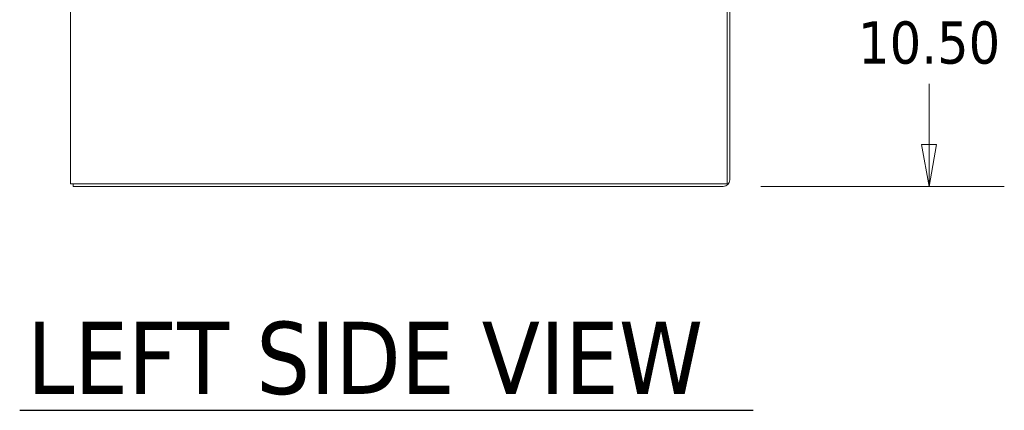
# Model space of a CAD drawing. Header units: inches. Extents: x 15 to 357, y 5 to 227.
# Tile 1 of 107: x 15 to 51, y 100 to 115. Entities that reach past the tile are written whole.
import ezdxf

# ---------------------------------------------------------------- set-up
doc = ezdxf.new("R2010")
doc.units = ezdxf.units.IN
doc.header["$LTSCALE"] = 22
doc.header["$MEASUREMENT"] = 0
doc.layers.get('0').update_dxf_attribs({"lineweight": 0})
for name, color, linetype, lineweight in [('Dimension (ANSI)', 7, 'Continuous', 5), ('Symbol (ANSI)', 7, 'Continuous', 5), ('Visible (ANSI)', 7, 'Continuous', 5)]:
    doc.layers.add(name, color=color, linetype=linetype, lineweight=lineweight)
doc.styles.add('ROMANS', font='tahoma.ttf')
doc.styles.add('Text Style168', font='tahoma.ttf')
doc.dimstyles.new('Default (ANSI)', dxfattribs={"dimscale": 22, "dimtxt": 0.07, "dimasz": 0.07, "dimexe": 0.125, "dimexo": 0.0625, "dimgap": 0.031496, "dimtad": 0, "dimtih": 1, "dimtoh": 1, "dimrnd": 1e-08, "dimzin": 0, "dimdsep": 46, "dimtxsty": 'ROMANS', "dimblk": 'Filled-1', "dimcen": 0.09, "dimdle": 0.393701, "dimclrd": 256, "dimclre": 256, "dimclrt": 256, "dimadec": 0, "dimazin": 0, "dimtfac": 0.928571, "dimtofl": 0, "dimtmove": 0, "dimatfit": 3, "dimfxl": 1, "dimtolj": 1, "dimtzin": 0, "dimlwd": -1, "dimlwe": -1, "dimarcsym": 0})

# ---------------------------------------------------------------- blocks, each defined once
blk = doc.blocks.new('Filled-1')
at = {"color": 0}
for p, q in [((0, 0), (-1, 0.179)), ((-1, 0.179), (-1, -0.179)), ((-1, 0), (0, 0)), ((-1, -0.179), (0, 0))]:
    blk.add_line(p, q, dxfattribs=at)
at = {"color": 0, "flags": 128}
blk.add_lwpolyline([(-1, -0.179), (0, 0), (-1, 0.179), (-1, -0.179)], dxfattribs=at)
at = {"color": 0}
blk.add_solid([(-1, -0.179), (0, 0), (-1, 0.179), (-1, -0.179)], dxfattribs=at)
blk = doc.blocks.new('*D39')
at = {"layer": 'Defpoints', "color": 0, "transparency": 16777216}
for p in [(41.244, 119.114), (48.002, 119.114), (40.47, 108.614)]:
    blk.add_point(p, dxfattribs=at)
at = {"layer": 'Dimension (ANSI)', "transparency": 16777216}
for p, q in [((42.619, 119.114), (50.752, 119.114)), ((48.002, 117.574), (48.002, 115.358)), ((48.002, 110.154), (48.002, 112.369)), ((41.845, 108.614), (50.752, 108.614))]:
    blk.add_line(p, q, dxfattribs=at)
at = {"layer": 'Dimension (ANSI)', "transparency": 16777216, "xscale": 1.54000000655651, "yscale": 1.54000000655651, "zscale": 1.54000000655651}
for p, rotation in [((48.002, 119.114), 90), ((48.002, 108.614), 270)]:
    blk.add_blockref('Filled-1', p, dxfattribs=dict(at, rotation=rotation))
at = {"layer": 'Dimension (ANSI)', "transparency": 16777216, "insert": (48.002, 113.864), "char_height": 1.54, "attachment_point": 5, "style": 'ROMANS'}
blk.add_mtext('\\A1;10.50', dxfattribs=at)

msp = doc.modelspace()

# ---------------------------------------------------------------- linework, layer by layer
at = {"layer": 'Symbol (ANSI)', "lineweight": 30}
msp.add_line((14.7343, 100.4281), (41.5643, 100.4281), dxfattribs=at)
at = {"layer": 'Visible (ANSI)'}
for p, q in [((16.5874, 108.7155), (16.5874, 168.6365)), ((40.6104, 115.9573), (40.6104, 108.7155)), ((40.7124, 108.8561), (40.7124, 115.9375)), ((16.5874, 108.7155), (16.83, 108.7155)), ((16.6894, 108.7155), (16.6894, 108.6135)), ((16.6894, 108.6135), (40.4698, 108.6135)), ((40.6104, 108.7155), (16.83, 108.7155))]:
    msp.add_line(p, q, dxfattribs=at)
msp.add_arc((40.4698, 108.8561), 0.2426, 270, 0, dxfattribs=at)

# ---------------------------------------------------------------- texts
at = {"layer": 'Symbol (ANSI)', "insert": (14.9983, 100.975), "char_height": 2.64, "attachment_point": 7, "style": 'Text Style168'}
msp.add_mtext('LEFT SIDE VIEW', dxfattribs=at)

# ---------------------------------------------------------------- dimensions: what is measured, and where the dimension line sits
at = {"layer": 'Dimension (ANSI)'}
dim = msp.add_linear_dim(base=(48.0023, 119.1135), p1=(40.4698, 108.6135), p2=(41.2436, 119.1135), angle=270, dimstyle='Default (ANSI)', override={"dimgap": 0.031496, "dimdec": 2, "dimtol": 0, "dimlim": 0, "dimtp": 0, "dimtm": 0, "dimtdec": 2, "dimatfit": 1}, dxfattribs=at)
dim.commit()
dim.dimension.update_dxf_attribs({"geometry": '*D39', "text_midpoint": (48.0023, 113.8635), "dimtype": 160})

doc.saveas('drawing.dxf')
